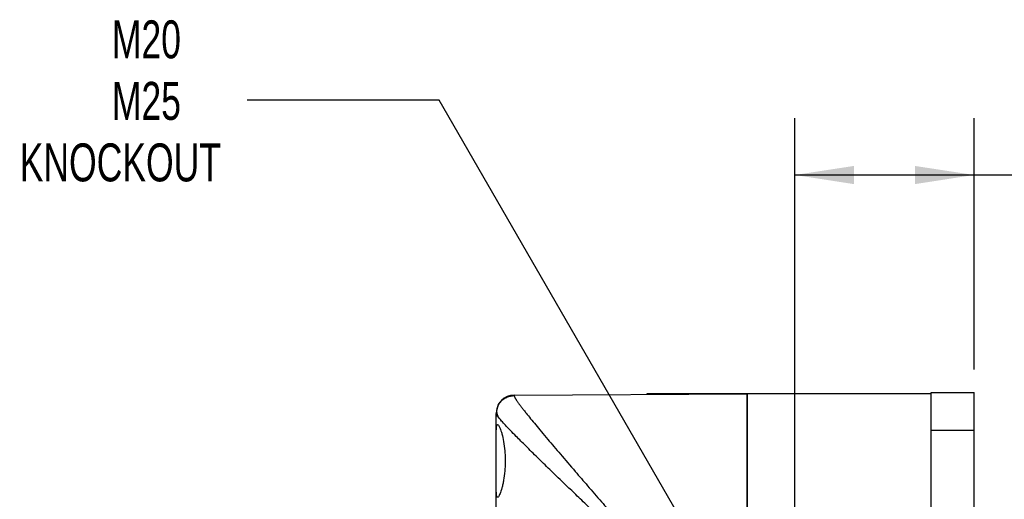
# Model space of a CAD drawing. Header units: millimetres. Extents: x 13 to 546, y 13 to 419.
# Tile 10 of 17: x 206 to 316, y 191 to 244. Entities that reach past the tile are written whole.
import ezdxf

# ---------------------------------------------------------------- set-up
doc = ezdxf.new("R2010")
doc.units = ezdxf.units.MM
doc.header["$LTSCALE"] = 2
doc.linetypes.add('SLD-Solid', pattern=[0])
doc.layers.add('DIMENSIONS', color=140, linetype='SLD-Solid', lineweight=25)
doc.styles.add('SLDTEXTSTYLE0', font='TXT', dxfattribs={"width": 0.7})
doc.dimstyles.new('SLDDIMSTYLE0', dxfattribs={"dimtxt": 4.316016, "dimasz": 6.604, "dimexe": 0, "dimexo": 0.0625, "dimgap": 1.079004, "dimtad": 0, "dimtih": 1, "dimtoh": 1, "dimrnd": 1e-09, "dimzin": 4, "dimdsep": 46, "dimtxsty": 'SLDTEXTSTYLE0', "dimsah": 1, "dimcen": 0.09, "dimadec": 0, "dimazin": 1, "dimtfac": 1, "dimtofl": 0, "dimtmove": 0, "dimatfit": 3, "dimfxl": 0, "dimfrac": 2, "dimtolj": 1, "dimtzin": 12, "dimarcsym": 0})
doc.dimstyles.new('SLDDIMSTYLE2', dxfattribs={"dimtxt": 4.316016, "dimasz": 6.604, "dimexe": 0, "dimexo": 0.0625, "dimgap": 1.079004, "dimtad": 0, "dimtih": 1, "dimtoh": 1, "dimrnd": 1e-09, "dimzin": 12, "dimdsep": 46, "dimtxsty": 'SLDTEXTSTYLE0', "dimsah": 1, "dimcen": 0, "dimadec": 0, "dimazin": 3, "dimtfac": 1, "dimtofl": 0, "dimtmove": 0, "dimatfit": 3, "dimfxl": 0, "dimfrac": 2, "dimtolj": 1, "dimtzin": 12, "dimarcsym": 0})

# ---------------------------------------------------------------- blocks, each defined once
blk = doc.blocks.new('_D_2')
at = {"layer": 'DIMENSIONS'}
for p, q in [((252.47, 235.21), (231.08, 235.21)), ((286.91, 175.56), (252.47, 235.21))]:
    blk.add_line(p, q, dxfattribs=at)
blk.add_solid([(286.91, 175.56), (284.49, 181.79), (282.73, 180.78)], dxfattribs=at)
at = {"layer": 'DIMENSIONS', "char_height": 4.233, "attachment_point": 1, "style": 'SLDTEXTSTYLE0'}
for s, insert in [('M20', (215.97, 244.1)), ('M25', (215.97, 237.24)), ('KNOCKOUT', (205.69, 230.38))]:
    blk.add_mtext(s, dxfattribs=dict(at, insert=insert))
blk = doc.blocks.new('_D_3')
at = {"layer": 'DIMENSIONS'}
for p, q in [((292.16, 182.05), (292.16, 233.21)), ((312.16, 205.16), (312.16, 233.21)), ((292.16, 226.86), (312.16, 226.86)), ((312.16, 226.86), (322.22, 226.86)), ((328.07, 226.86), (326.62, 226.86)), ((326.62, 226.86), (326.62, 220)), ((340.89, 226.86), (342.34, 226.86)), ((342.34, 226.86), (342.34, 220)), ((326.62, 220), (328.07, 220)), ((342.34, 220), (340.89, 220))]:
    blk.add_line(p, q, dxfattribs=at)
for points in [[(292.16, 226.86), (298.76, 225.84), (298.76, 227.87)], [(312.16, 226.86), (305.55, 227.87), (305.55, 225.84)]]:
    blk.add_solid(points, dxfattribs=at)
at = {"layer": 'DIMENSIONS', "char_height": 4.233, "attachment_point": 1, "style": 'SLDTEXTSTYLE0'}
for s, insert in [('20.0', (328.07, 233.28)), ('0.79', (328.07, 225.45))]:
    blk.add_mtext(s, dxfattribs=dict(at, insert=insert))

msp = doc.modelspace()

# ---------------------------------------------------------------- linework, layer by layer
for p, q in [((260.847, 202.32), (286.859, 202.471)), ((260.847, 202.262), (260.847, 202.32)), ((275.659, 202.471), (275.659, 202.406)), ((286.325, 202.471), (275.659, 202.471)), ((286.859, 202.471), (286.325, 202.471)), ((286.325, 202.471), (286.325, 202.468)), ((286.859, 183.732), (286.859, 202.471)), ((307.359, 202.471), (286.859, 202.471)), ((286.859, 202.471), (286.859, 183.732)), ((307.359, 202.618), (312.159, 202.618)), ((307.359, 198.418), (307.359, 202.618)), ((312.159, 198.418), (312.159, 202.618)), ((258.859, 198.157), (258.859, 200.267)), ((258.859, 191.786), (258.859, 198.157)), ((307.359, 198.418), (312.159, 198.418)), ((307.359, 181.342), (307.359, 198.418)), ((312.159, 183.471), (312.159, 198.418)), ((258.859, 141.157), (258.859, 191.786))]:
    msp.add_line(p, q)
msp.add_arc((260.859, 200.32), 2, 90.33333, 180)
for points, knots in [([(258.934, 200.646), (258.952, 200.776), (259.007, 201.164), (259.413, 201.704), (260.063, 202.169), (260.586, 202.231), (260.847, 202.262)], [0, 0, 0, 0, 0.143419, 0.428946, 0.714473, 1, 1, 1, 1]), ([(260.847, 202.262), (260.848, 202.252), (260.849, 202.23), (260.861, 202.189), (260.88, 202.14), (260.906, 202.083), (260.94, 202.018), (260.981, 201.946), (261.03, 201.866), (261.086, 201.777), (261.15, 201.681), (261.221, 201.578), (261.3, 201.466), (261.386, 201.346), (261.48, 201.218), (261.582, 201.083), (261.69, 200.939), (261.807, 200.787), (261.931, 200.628), (262.062, 200.461), (262.302, 200.158), (262.682, 199.686), (263.246, 198.999), (263.886, 198.229), (264.786, 197.16), (266.027, 195.703), (267.528, 193.954), (269.069, 192.171), (270.532, 190.483), (272.086, 188.697), (273.378, 187.21), (274.465, 185.955), (275.36, 184.915), (276.229, 183.896), (276.891, 183.11), (277.359, 182.554), (277.743, 182.083), (278.163, 181.556), (278.539, 181.065), (278.869, 180.605), (279.126, 180.203), (279.298, 179.886), (279.407, 179.64), (279.484, 179.407), (279.534, 179.185), (279.54, 179.041), (279.544, 178.971)], [0, 0, 0, 0, 0.0104363, 0.0208978, 0.0313876, 0.041909, 0.0524653, 0.0630595, 0.0736949, 0.0843745, 0.0951014, 0.1058787, 0.1167094, 0.1275963, 0.1385424, 0.1495506, 0.1606236, 0.1717642, 0.1829752, 0.1942591, 0.2056186, 0.2418948, 0.27925, 0.3177525, 0.3574647, 0.4287469, 0.5052718, 0.5650711, 0.6292074, 0.6877361, 0.752687, 0.7816686, 0.814436, 0.8566383, 0.8822671, 0.8913158, 0.9107891, 0.9274791, 0.9413889, 0.9566354, 0.9694718, 0.9766833, 0.9832849, 0.9893257, 0.9948699, 1, 1, 1, 1]), ([(259.011, 199.971), (259.01, 199.972), (258.862, 200.153), (258.86, 200.21), (258.859, 200.267)], [0, 0, 0, 0, 0.0072433, 1, 1, 1, 1]), ([(258.898, 200.653), (258.894, 200.555), (258.886, 200.358), (258.971, 200.096), (259.013, 199.966)], [0, 0, 0, 0, 0.5022942, 1, 1, 1, 1]), ([(279.425, 178.971), (279.418, 179.065), (279.402, 179.263), (279.298, 179.54), (279.155, 179.812), (278.783, 180.369), (278.095, 181.143), (277.105, 182.17), (276.081, 183.182), (275.033, 184.204), (274.004, 185.199), (272.838, 186.319), (271.569, 187.534), (270.199, 188.846), (268.869, 190.122), (267.584, 191.354), (266.485, 192.41), (265.576, 193.286), (264.83, 194.007), (264.13, 194.687), (263.451, 195.35), (262.796, 195.993), (262.171, 196.612), (261.601, 197.181), (261.007, 197.781), (260.416, 198.386), (259.872, 198.962), (259.348, 199.536), (259.138, 199.806), (259.011, 199.971)], [0, 0, 0, 0, 0.00739945, 0.01570043, 0.02316251, 0.03172445, 0.06870782, 0.10512492, 0.14528104, 0.18384294, 0.22284241, 0.26126189, 0.3160067, 0.36824323, 0.42122127, 0.47494534, 0.52620648, 0.5610078, 0.59487629, 0.62782662, 0.65987473, 0.69491066, 0.72905609, 0.76234087, 0.79479724, 0.84147383, 0.88683976, 0.93102784, 1, 1, 1, 1]), ([(258.859, 198.157), (258.859, 198.394), (258.865, 198.583), (258.889, 198.796), (258.899, 198.856), (258.924, 198.947), (258.94, 198.979), (258.975, 199.018), (258.996, 199.024), (259.042, 199.01), (259.067, 198.99), (259.149, 198.891), (259.212, 198.771), (259.312, 198.526), (259.346, 198.432), (259.414, 198.223), (259.449, 198.107), (259.551, 197.732), (259.615, 197.447), (259.728, 196.805), (259.773, 196.462), (259.821, 195.917), (259.834, 195.728), (259.85, 195.353), (259.854, 195.164), (259.855, 194.786), (259.85, 194.595), (259.834, 194.217), (259.822, 194.032), (259.774, 193.488), (259.727, 193.137), (259.644, 192.661), (259.614, 192.51), (259.55, 192.222), (259.517, 192.086), (259.415, 191.711), (259.346, 191.501), (259.212, 191.17), (259.15, 191.054), (259.067, 190.953), (259.042, 190.933), (258.996, 190.918), (258.976, 190.924), (258.94, 190.962), (258.925, 190.995), (258.899, 191.086), (258.889, 191.145), (258.865, 191.356), (258.859, 191.549), (258.859, 191.786)], [0, 0, 0, 0, 0.0625, 0.0625, 0.09375, 0.09375, 0.125, 0.125, 0.15625, 0.15625, 0.1875, 0.1875, 0.25, 0.25, 0.28125, 0.28125, 0.3125, 0.3125, 0.375, 0.375, 0.4375, 0.4375, 0.46875, 0.46875, 0.5, 0.5, 0.53125, 0.53125, 0.5625, 0.5625, 0.625, 0.625, 0.65625, 0.65625, 0.6875, 0.6875, 0.75, 0.75, 0.8125, 0.8125, 0.84375, 0.84375, 0.875, 0.875, 0.90625, 0.90625, 0.9375, 0.9375, 1, 1, 1, 1])]:
    msp.add_open_spline(points, degree=3, knots=knots)
msp.add_open_spline([(258.859, 200.32), (258.859, 200.32), (258.859, 200.302), (258.859, 200.267)], degree=3)

# ---------------------------------------------------------------- dimensions: what is measured, and where the dimension line sits
at = {"layer": 'DIMENSIONS'}
dim = msp.add_diameter_dim_2p(p1=(297.409, 157.378), p2=(286.909, 175.564), text='M20\\PM25\\PKNOCKOUT', dimstyle='SLDDIMSTYLE2', override={"dimpost": '<>'}, dxfattribs=at)
dim.commit()
dim.dimension.update_dxf_attribs({"geometry": '_D_2', "text_midpoint": (221.935, 235.214), "dimtype": 163})
dim = msp.add_linear_dim(base=(292.159, 226.857), p1=(312.159, 202.618), p2=(292.159, 179.511), dimstyle='SLDDIMSTYLE0', dxfattribs=at)
dim.commit()
dim.dimension.update_dxf_attribs({"geometry": '_D_3', "text_midpoint": (334.479, 226.857), "dimtype": 160})

doc.saveas('drawing.dxf')
